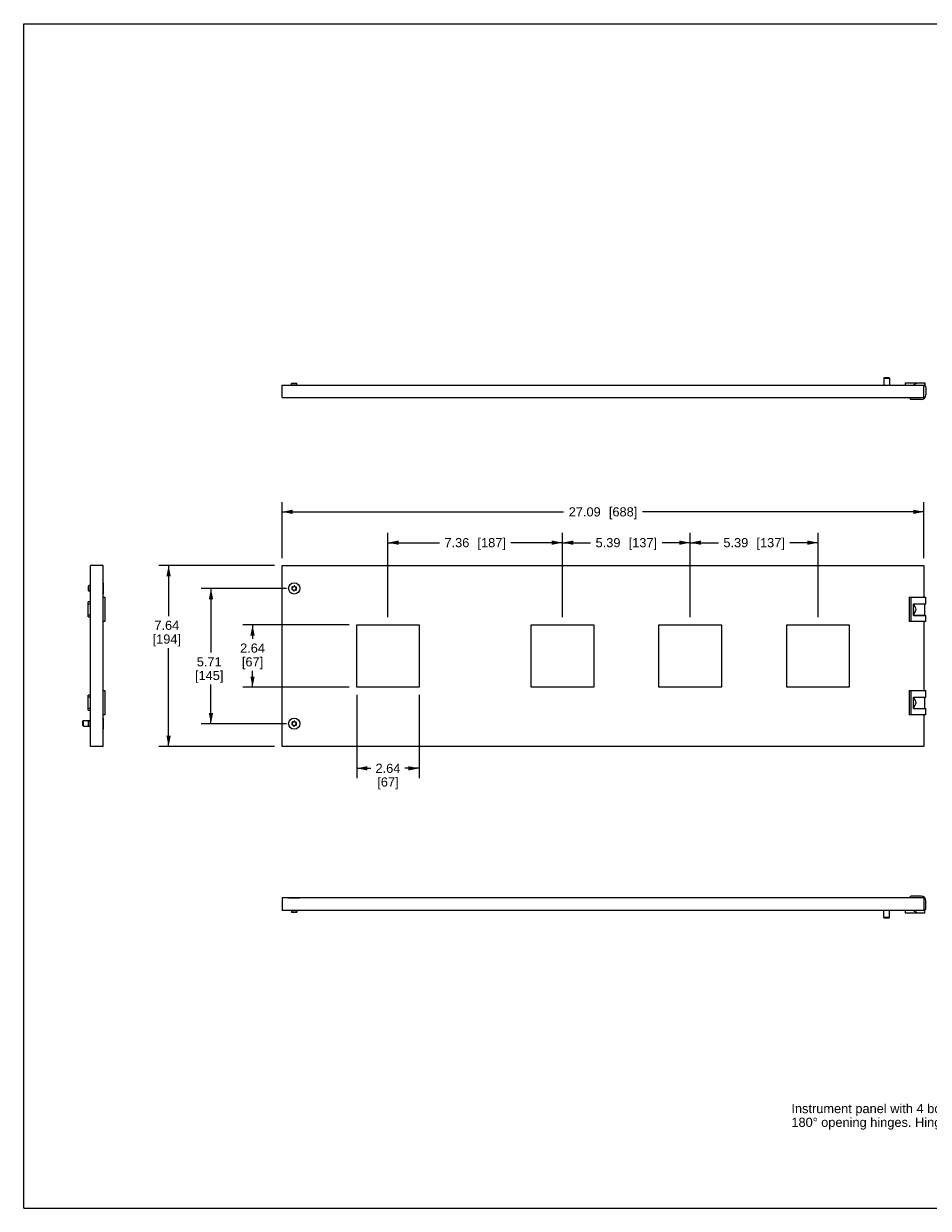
# Model space of a CAD drawing. Header units: inches. Extents: x 0 to 77.3, y 0 to 50.
# Tile 1 of 3: x 0 to 38.2, y 0 to 50. Entities that reach past the tile are written whole.
import ezdxf

# ---------------------------------------------------------------- set-up
doc = ezdxf.new("R2010")
doc.units = ezdxf.units.IN
doc.header["$LTSCALE"] = 4.25
doc.header["$MEASUREMENT"] = 0
doc.layers.get('0').update_dxf_attribs({"linetype": 'CONTINUOUS'})
doc.styles.get("Standard").update_dxf_attribs({"font": 'arial.ttf'})
doc.dimstyles.new('DIMSTYLE_1', dxfattribs={"dimtxt": 0.386364, "dimasz": 0.454545, "dimexe": 0.09, "dimexo": 0.07, "dimgap": 0.0425, "dimtad": 0, "dimtih": 1, "dimtoh": 1, "dimdec": 3, "dimzin": 4, "dimdsep": 46, "dimtxsty": 'Standard', "dimblk": '_FILLED', "dimblk1": '_FILLED', "dimblk2": '_FILLED', "dimcen": 0.09, "dimadec": 3, "dimazin": 1, "dimtfac": 1, "dimtdec": 3, "dimtofl": 0, "dimtmove": 0, "dimatfit": 3, "dimldrblk": '_FILLED', "dimfxl": 0, "dimtolj": 1, "dimtzin": 4, "dimarcsym": 0})

# ---------------------------------------------------------------- blocks, each defined once
blk = doc.blocks.new('_FILLED')
at = {"color": 0, "linetype": 'ByBlock'}
blk.add_solid([(0, 0), (-1, 0.2), (-1, -0.2)], dxfattribs=at)
blk = doc.blocks.new('*D1')
at = {"color": 2, "linetype": 'Continuous'}
for p, q in [((10.902, 27.446), (10.902, 29.805)), ((37.988, 27.446), (37.988, 29.805)), ((10.902, 29.396), (22.784, 29.396)), ((37.988, 29.396), (26.106, 29.396))]:
    blk.add_line(p, q, dxfattribs=at)
at = {"color": 2, "linetype": 'Continuous', "xscale": 0.4545454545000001, "yscale": 0.4545454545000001, "zscale": 0.4545454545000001, "rotation": 180}
blk.add_blockref('_FILLED', (10.902, 29.396), dxfattribs=at)
at = {"color": 2, "linetype": 'Continuous', "xscale": 0.4545454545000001, "yscale": 0.4545454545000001, "zscale": 0.4545454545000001}
blk.add_blockref('_FILLED', (37.988, 29.396), dxfattribs=at)
at = {"color": 2, "linetype": 'Continuous', "insert": (24.445, 29.589), "char_height": 0.38636, "width": 2.93579, "attachment_point": 2, "line_spacing_factor": 0.9}
blk.add_mtext('27.09{\\ftxt.shx;\\W1.000000;\\H0.386364; }[688]', dxfattribs=at)
blk = doc.blocks.new('*D2')
at = {"color": 2, "linetype": 'Continuous'}
for p, q in [((15.37, 24.946), (15.37, 28.504)), ((22.732, 24.946), (22.732, 28.504)), ((15.37, 28.095), (17.54, 28.095)), ((22.732, 28.095), (20.562, 28.095))]:
    blk.add_line(p, q, dxfattribs=at)
at = {"color": 2, "linetype": 'Continuous', "xscale": 0.4545454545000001, "yscale": 0.4545454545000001, "zscale": 0.4545454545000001, "rotation": 180}
blk.add_blockref('_FILLED', (15.37, 28.095), dxfattribs=at)
at = {"color": 2, "linetype": 'Continuous', "xscale": 0.4545454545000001, "yscale": 0.4545454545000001, "zscale": 0.4545454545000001}
blk.add_blockref('_FILLED', (22.732, 28.095), dxfattribs=at)
at = {"color": 2, "linetype": 'Continuous', "insert": (19.051, 28.288), "char_height": 0.38636, "width": 2.6356, "attachment_point": 2, "line_spacing_factor": 0.9}
blk.add_mtext('7.36{\\ftxt.shx;\\W1.000000;\\H0.386364; }[187]', dxfattribs=at)
blk = doc.blocks.new('*D3')
at = {"color": 2, "linetype": 'Continuous'}
for p, q in [((22.732, 24.946), (22.732, 28.504)), ((28.126, 24.946), (28.126, 28.504)), ((22.732, 28.095), (23.918, 28.095)), ((28.126, 28.095), (26.94, 28.095))]:
    blk.add_line(p, q, dxfattribs=at)
at = {"color": 2, "linetype": 'Continuous', "xscale": 0.4545454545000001, "yscale": 0.4545454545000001, "zscale": 0.4545454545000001, "rotation": 180}
blk.add_blockref('_FILLED', (22.732, 28.095), dxfattribs=at)
at = {"color": 2, "linetype": 'Continuous', "xscale": 0.4545454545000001, "yscale": 0.4545454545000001, "zscale": 0.4545454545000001}
blk.add_blockref('_FILLED', (28.126, 28.095), dxfattribs=at)
at = {"color": 2, "linetype": 'Continuous', "insert": (25.429, 28.288), "char_height": 0.38636, "width": 2.6356, "attachment_point": 2, "line_spacing_factor": 0.9}
blk.add_mtext('5.39{\\ftxt.shx;\\W1.000000;\\H0.386364; }[137]', dxfattribs=at)
blk = doc.blocks.new('*D4')
at = {"color": 2, "linetype": 'Continuous'}
for p, q in [((28.126, 24.946), (28.126, 28.504)), ((33.52, 24.946), (33.52, 28.504)), ((28.126, 28.095), (29.312, 28.095)), ((33.52, 28.095), (32.334, 28.095))]:
    blk.add_line(p, q, dxfattribs=at)
at = {"color": 2, "linetype": 'Continuous', "xscale": 0.4545454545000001, "yscale": 0.4545454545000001, "zscale": 0.4545454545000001, "rotation": 180}
blk.add_blockref('_FILLED', (28.126, 28.095), dxfattribs=at)
at = {"color": 2, "linetype": 'Continuous', "xscale": 0.4545454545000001, "yscale": 0.4545454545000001, "zscale": 0.4545454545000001}
blk.add_blockref('_FILLED', (33.52, 28.095), dxfattribs=at)
at = {"color": 2, "linetype": 'Continuous', "insert": (30.823, 28.288), "char_height": 0.38636, "width": 2.6356, "attachment_point": 2, "line_spacing_factor": 0.9}
blk.add_mtext('5.39{\\ftxt.shx;\\W1.000000;\\H0.386364; }[137]', dxfattribs=at)
blk = doc.blocks.new('*D6')
at = {"color": 2, "linetype": 'Continuous'}
for p, q in [((11.095, 26.164), (7.494, 26.164)), ((7.903, 26.164), (7.903, 23.455)), ((7.903, 20.455), (7.903, 22.103)), ((11.095, 20.455), (7.494, 20.455))]:
    blk.add_line(p, q, dxfattribs=at)
at = {"color": 2, "linetype": 'Continuous', "xscale": 0.4545454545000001, "yscale": 0.4545454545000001, "zscale": 0.4545454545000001}
for p, rotation in [((7.903, 26.164), 90), ((7.903, 20.455), 270)]:
    blk.add_blockref('_FILLED', p, dxfattribs=dict(at, rotation=rotation))
at = {"color": 2, "linetype": 'Continuous', "insert": (7.828, 23.262), "char_height": 0.3864, "width": 1.19931, "attachment_point": 2, "line_spacing_factor": 0.9}
blk.add_mtext('5.71\\P[145]', dxfattribs=at)
blk = doc.blocks.new('*D7')
at = {"color": 2, "linetype": 'Continuous'}
for p, q in [((10.583, 27.128), (5.705, 27.128)), ((6.114, 27.128), (6.114, 24.995)), ((6.114, 19.49), (6.114, 23.642)), ((10.583, 19.49), (5.705, 19.49))]:
    blk.add_line(p, q, dxfattribs=at)
at = {"color": 2, "linetype": 'Continuous', "xscale": 0.4545454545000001, "yscale": 0.4545454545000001, "zscale": 0.4545454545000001}
for p, rotation in [((6.114, 27.128), 90), ((6.114, 19.49), 270)]:
    blk.add_blockref('_FILLED', p, dxfattribs=dict(at, rotation=rotation))
at = {"color": 2, "linetype": 'Continuous', "insert": (6.039, 24.801), "char_height": 0.3864, "width": 1.19931, "attachment_point": 2, "line_spacing_factor": 0.9}
blk.add_mtext('7.64\\P[194]', dxfattribs=at)
blk = doc.blocks.new('*D8')
at = {"color": 2, "linetype": 'Continuous'}
for p, q in [((14.051, 21.672), (14.051, 18.162)), ((16.689, 21.672), (16.689, 18.162)), ((14.051, 18.571), (14.652, 18.571)), ((16.689, 18.571), (16.088, 18.571))]:
    blk.add_line(p, q, dxfattribs=at)
at = {"color": 2, "linetype": 'Continuous', "xscale": 0.4545454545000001, "yscale": 0.4545454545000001, "zscale": 0.4545454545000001, "rotation": 180}
blk.add_blockref('_FILLED', (14.051, 18.571), dxfattribs=at)
at = {"color": 2, "linetype": 'Continuous', "xscale": 0.4545454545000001, "yscale": 0.4545454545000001, "zscale": 0.4545454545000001}
blk.add_blockref('_FILLED', (16.689, 18.571), dxfattribs=at)
at = {"color": 2, "linetype": 'Continuous', "insert": (15.37, 18.765), "char_height": 0.3864, "width": 1.04993, "attachment_point": 2, "line_spacing_factor": 0.9}
blk.add_mtext('2.64\\P[67]', dxfattribs=at)
blk = doc.blocks.new('*D9')
at = {"color": 2, "linetype": 'Continuous'}
for p, q in [((13.733, 24.628), (9.247, 24.628)), ((9.656, 24.628), (9.656, 24.031)), ((9.656, 21.99), (9.656, 22.679)), ((13.733, 21.99), (9.247, 21.99))]:
    blk.add_line(p, q, dxfattribs=at)
at = {"color": 2, "linetype": 'Continuous', "xscale": 0.4545454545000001, "yscale": 0.4545454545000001, "zscale": 0.4545454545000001}
for p, rotation in [((9.656, 24.628), 90), ((9.656, 21.99), 270)]:
    blk.add_blockref('_FILLED', p, dxfattribs=dict(at, rotation=rotation))
at = {"color": 2, "linetype": 'Continuous', "insert": (9.656, 23.838), "char_height": 0.3864, "width": 1.04993, "attachment_point": 2, "line_spacing_factor": 0.9}
blk.add_mtext('2.64\\P[67]', dxfattribs=at)

msp = doc.modelspace()

# ---------------------------------------------------------------- linework, layer by layer
at = {"color": 7, "linetype": 'Continuous'}
for p, q in [((0, 0), (0, 50)), ((0, 50), (77.2727, 50)), ((36.3149, 35.0621), (36.2952, 35.0425)), ((36.2952, 35.0425), (36.5314, 35.0425)), ((36.2952, 35.0425), (36.2952, 34.7472)), ((36.3149, 35.0621), (36.5118, 35.0621)), ((36.5118, 35.0621), (36.5314, 35.0425)), ((36.5314, 35.0425), (36.5314, 34.7472)), ((10.9015, 34.2157), (10.9015, 34.7472)), ((10.9015, 34.7472), (37.9881, 34.7472)), ((11.3149, 34.8338), (11.2952, 34.8141)), ((11.2952, 34.7472), (11.2952, 34.8141)), ((11.2952, 34.8141), (11.5314, 34.8141)), ((11.3149, 34.8338), (11.5118, 34.8338)), ((11.5118, 34.8338), (11.5314, 34.8141)), ((11.5314, 34.7472), (11.5314, 34.8141)), ((37.2007, 34.8456), (38.0275, 34.8456)), ((37.2007, 34.8456), (37.2007, 34.7472)), ((37.669, 34.8074), (37.669, 34.8456)), ((38.0669, 34.6684), (37.9881, 34.7472)), ((37.9881, 34.2157), (37.9881, 34.7472)), ((38.0275, 34.8456), (38.0275, 34.7078)), ((38.0669, 34.6684), (38.0669, 34.3338)), ((10.9015, 34.2157), (37.9881, 34.2157)), ((11.1771, 34.2039), (11.1771, 34.2157)), ((11.6496, 34.2039), (11.1771, 34.2039)), ((11.6496, 34.2039), (11.6496, 34.2157)), ((37.3582, 34.2157), (37.437, 34.1369)), ((37.87, 34.1369), (37.437, 34.1369)), ((2.817, 19.4905), (2.817, 27.1283)), ((3.3485, 27.1283), (2.817, 27.1283)), ((3.3485, 19.4905), (3.3485, 27.1283)), ((10.9015, 19.4905), (10.9015, 27.1283)), ((10.9015, 27.1283), (37.9881, 27.1283)), ((37.9881, 27.1283), (37.9881, 25.7897)), ((2.7304, 26.2621), (2.7501, 26.2818)), ((2.7304, 26.0653), (2.7304, 26.2612)), ((2.7304, 26.0653), (2.7501, 26.0456)), ((2.7501, 26.0456), (2.7501, 26.2818)), ((2.817, 26.2818), (2.7501, 26.2818)), ((2.817, 26.0456), (2.7501, 26.0456)), ((3.3603, 26.3999), (3.3485, 26.3999)), ((3.3603, 26.3999), (3.3603, 25.9275)), ((11.3319, 26.1644), (11.3139, 26.1408)), ((11.3344, 26.1839), (11.323, 26.2111)), ((11.3567, 26.1056), (11.327, 26.1094)), ((11.3437, 26.2382), (11.3729, 26.2345)), ((11.3838, 26.0661), (11.3723, 26.0936)), ((11.409, 26.2657), (11.391, 26.2421)), ((11.4176, 26.0617), (11.4356, 26.0853)), ((11.4428, 26.2613), (11.4544, 26.2338)), ((11.483, 26.0892), (11.4538, 26.0929)), ((11.47, 26.2218), (11.4997, 26.218)), ((11.4923, 26.1435), (11.5037, 26.1163)), ((11.4948, 26.163), (11.5128, 26.1866)), ((2.7186, 24.9629), (2.7186, 25.5928)), ((2.817, 25.5928), (2.7186, 25.5928)), ((2.7186, 25.52), (2.817, 25.52)), ((3.3603, 25.9275), (3.3485, 25.9275)), ((3.3485, 25.7897), (3.4272, 25.7897)), ((3.4272, 25.7897), (3.4272, 24.7661)), ((37.3582, 25.7897), (38.0669, 25.7897)), ((37.3582, 25.7897), (37.3582, 24.7661)), ((37.437, 25.7897), (37.437, 24.7661)), ((37.5433, 25.518), (38.0669, 25.518)), ((37.5433, 25.0259), (37.5433, 25.518)), ((37.5551, 25.518), (37.5551, 25.4484)), ((38.0275, 25.0357), (38.0275, 25.518)), ((38.0669, 25.518), (38.0669, 25.7897)), ((2.817, 25.0357), (2.7186, 25.0357)), ((37.5433, 25.0357), (38.0275, 25.0357)), ((37.5433, 25.0259), (38.0669, 25.0259)), ((37.5551, 25.1074), (37.5551, 25.0357)), ((37.6751, 25.0357), (37.6751, 25.0259)), ((37.9074, 25.0357), (37.9074, 25.0259)), ((38.0669, 24.7661), (38.0669, 25.0259)), ((2.7186, 24.9629), (2.817, 24.9629)), ((3.4272, 24.7661), (3.3485, 24.7661)), ((14.0511, 21.9905), (14.0511, 24.6283)), ((14.0511, 24.6283), (16.6889, 24.6283)), ((16.6889, 24.6283), (16.6889, 21.9905)), ((21.4133, 21.9905), (21.4133, 24.6283)), ((21.4133, 24.6283), (24.0511, 24.6283)), ((24.0511, 24.6283), (24.0511, 21.9905)), ((26.807, 24.6283), (29.4448, 24.6283)), ((26.807, 21.9905), (26.807, 24.6283)), ((29.4448, 24.6283), (29.4448, 21.9905)), ((32.2007, 24.6283), (34.8385, 24.6283)), ((32.2007, 21.9905), (32.2007, 24.6283)), ((34.8385, 24.6283), (34.8385, 21.9905)), ((38.0669, 24.7661), (37.3582, 24.7661)), ((37.9881, 24.7661), (37.9881, 21.8527)), ((2.817, 21.6558), (2.7186, 21.6558)), ((2.7186, 21.0259), (2.7186, 21.6558)), ((2.7186, 21.583), (2.817, 21.583)), ((3.3485, 21.8527), (3.4272, 21.8527)), ((3.4272, 21.8527), (3.4272, 20.8291)), ((16.6889, 21.9905), (14.0511, 21.9905)), ((24.0511, 21.9905), (21.4133, 21.9905)), ((29.4448, 21.9905), (26.807, 21.9905)), ((34.8385, 21.9905), (32.2007, 21.9905)), ((37.3582, 21.8527), (38.0669, 21.8527)), ((37.3582, 21.8527), (37.3582, 20.8291)), ((37.437, 21.8527), (37.437, 20.8291)), ((37.5433, 21.581), (38.0669, 21.581)), ((37.5433, 21.0889), (37.5433, 21.581)), ((37.5551, 21.581), (37.5551, 21.5113)), ((38.0275, 21.0987), (38.0275, 21.581)), ((38.0669, 21.581), (38.0669, 21.8527)), ((2.817, 21.0987), (2.7186, 21.0987)), ((2.7186, 21.0259), (2.817, 21.0259)), ((37.5433, 21.0987), (38.0275, 21.0987)), ((37.5433, 21.0889), (38.0669, 21.0889)), ((37.5551, 21.1704), (37.5551, 21.0987)), ((37.6751, 21.0987), (37.6751, 21.0889)), ((37.9074, 21.0987), (37.9074, 21.0889)), ((38.0669, 20.8291), (38.0669, 21.0889)), ((2.502, 20.5731), (2.5217, 20.5928)), ((2.502, 20.3763), (2.502, 20.5731)), ((2.5217, 20.5928), (2.817, 20.5928)), ((2.5217, 20.3566), (2.5217, 20.5928)), ((2.7304, 20.5535), (2.7501, 20.5731)), ((2.7304, 20.3566), (2.7304, 20.5526)), ((2.817, 20.5731), (2.7501, 20.5731)), ((2.7501, 20.3369), (2.7501, 20.5731)), ((3.4272, 20.8291), (3.3485, 20.8291)), ((3.3603, 20.6913), (3.3485, 20.6913)), ((3.3603, 20.6913), (3.3603, 20.2188)), ((11.3344, 20.4753), (11.323, 20.5025)), ((11.3437, 20.5296), (11.3729, 20.5258)), ((11.409, 20.557), (11.391, 20.5334)), ((11.4428, 20.5527), (11.4544, 20.5251)), ((11.47, 20.5132), (11.4997, 20.5094)), ((38.0669, 20.8291), (37.3582, 20.8291)), ((37.9881, 20.8291), (37.9881, 19.4905)), ((2.502, 20.3763), (2.5217, 20.3566)), ((2.5217, 20.3566), (2.7304, 20.3566)), ((2.7304, 20.3566), (2.7501, 20.3369)), ((2.817, 20.3369), (2.7501, 20.3369)), ((3.3603, 20.2188), (3.3485, 20.2188)), ((11.3319, 20.4558), (11.3139, 20.4322)), ((11.3567, 20.3969), (11.327, 20.4007)), ((11.3838, 20.3574), (11.3723, 20.385)), ((11.4176, 20.3531), (11.4356, 20.3767)), ((11.483, 20.3805), (11.4538, 20.3843)), ((11.4923, 20.4348), (11.5037, 20.4076)), ((11.4948, 20.4543), (11.5128, 20.4779)), ((3.3485, 19.4905), (2.817, 19.4905)), ((37.9881, 19.4905), (10.9015, 19.4905)), ((10.9015, 13.0983), (10.9015, 12.5668)), ((37.9881, 13.0983), (10.9015, 13.0983)), ((11.1771, 13.1101), (11.1771, 13.0983)), ((11.1771, 13.1101), (11.6496, 13.1101)), ((11.6496, 13.1101), (11.6496, 13.0983)), ((37.437, 13.1771), (37.3582, 13.0983)), ((37.87, 13.1771), (37.437, 13.1771)), ((37.9881, 13.0983), (37.9881, 12.5668)), ((37.9881, 12.5668), (10.9015, 12.5668)), ((11.2952, 12.5668), (11.2952, 12.4999)), ((11.5314, 12.5668), (11.5314, 12.4999)), ((36.2952, 12.2715), (36.2952, 12.5668)), ((36.5314, 12.2715), (36.5314, 12.5668)), ((37.2007, 12.5668), (37.2007, 12.4684)), ((37.669, 12.4684), (37.669, 12.5066)), ((37.9881, 12.5668), (38.0669, 12.6456)), ((38.0275, 12.4684), (38.0275, 12.6062)), ((38.0669, 12.6456), (38.0669, 12.9802)), ((11.3149, 12.4802), (11.2952, 12.4999)), ((11.5314, 12.4999), (11.2952, 12.4999)), ((11.5118, 12.4802), (11.3149, 12.4802)), ((11.5118, 12.4802), (11.5314, 12.4999)), ((36.5314, 12.2715), (36.2952, 12.2715)), ((36.3149, 12.2519), (36.2952, 12.2715)), ((36.5118, 12.2519), (36.3149, 12.2519)), ((36.5118, 12.2519), (36.5314, 12.2715)), ((37.2007, 12.4684), (38.0275, 12.4684)), ((0, 0), (77.2727, 0))]:
    msp.add_line(p, q, dxfattribs=at)
for centre in [(11.4133, 26.1637), (11.4133, 20.455)]:
    msp.add_circle(centre, 0.2362, dxfattribs=at)
for centre, radius, start, end in [((37.7913, 34.4125), 0.4134, 107.20399, 125.88538), ((37.87, 34.3338), 0.1969, 270, 360), ((11.3295, 26.1289), 0.0197, 142.68471, 262.68471), ((11.3412, 26.2187), 0.0197, 82.68471, 202.68471), ((11.3162, 26.1764), 0.0197, 322.68471, 22.68471), ((11.4133, 26.1637), 0.078, 179.57543, 222.3313), ((11.4133, 26.1637), 0.078, 119.85069, 165.26033), ((11.3541, 26.086), 0.0197, 22.68471, 82.68471), ((11.3754, 26.254), 0.0197, 262.68471, 322.68471), ((11.4133, 26.1637), 0.078, 239.77151, 282.73447), ((11.402, 26.0737), 0.0197, 202.68471, 322.68471), ((11.4133, 26.1637), 0.078, 59.77151, 102.73447), ((11.4247, 26.2537), 0.0197, 22.68471, 142.68471), ((11.4513, 26.0734), 0.0197, 82.68471, 142.68471), ((11.4133, 26.1637), 0.078, 299.85069, 345.26033), ((11.4725, 26.2414), 0.0197, 202.68471, 262.68471), ((11.4133, 26.1637), 0.078, 359.57543, 42.3313), ((11.4855, 26.1087), 0.0197, 262.68471, 22.68471), ((11.5105, 26.151), 0.0197, 142.68471, 202.68471), ((11.4971, 26.1985), 0.0197, 322.68471, 82.68471), ((37.4566, 25.2779), 0.1969, 296.1534, 63.84661), ((37.4566, 25.2779), 0.1004, 330.05748, 29.94252), ((37.5905, 25.0417), 0.0787, 348.37394, 355.69878), ((37.4566, 21.3409), 0.1969, 296.1534, 63.84661), ((37.4566, 21.3409), 0.1004, 330.05748, 29.94252), ((37.5905, 21.1046), 0.0787, 348.37394, 355.69878), ((11.3412, 20.5101), 0.0197, 82.68471, 202.68471), ((11.4133, 20.455), 0.078, 119.85069, 165.26033), ((11.3754, 20.5454), 0.0197, 262.68471, 322.68471), ((11.4133, 20.455), 0.078, 59.77151, 102.73447), ((11.4247, 20.5451), 0.0197, 22.68471, 142.68471), ((11.4725, 20.5327), 0.0197, 202.68471, 262.68471), ((11.4133, 20.455), 0.078, 359.57543, 42.3313), ((11.4971, 20.4898), 0.0197, 322.68471, 82.68471), ((11.3295, 20.4202), 0.0197, 142.68471, 262.68471), ((11.3162, 20.4677), 0.0197, 322.68471, 22.68471), ((11.4133, 20.455), 0.078, 179.57543, 222.3313), ((11.3541, 20.3774), 0.0197, 22.68471, 82.68471), ((11.4133, 20.455), 0.078, 239.77151, 282.73447), ((11.402, 20.365), 0.0197, 202.68471, 322.68471), ((11.4513, 20.3647), 0.0197, 82.68471, 142.68471), ((11.4133, 20.455), 0.078, 299.85069, 345.26033), ((11.4855, 20.4), 0.0197, 262.68471, 22.68471), ((11.5105, 20.4424), 0.0197, 142.68471, 202.68471), ((37.87, 12.9802), 0.1969, 0, 90), ((37.7913, 12.9015), 0.4134, 234.11462, 252.79601)]:
    msp.add_arc(centre, radius, start, end, dxfattribs=at)

# ---------------------------------------------------------------- texts
at = {"color": 2, "linetype": 'Continuous', "insert": (32.3943, 4.4029), "char_height": 0.386364, "width": 19.80365, "attachment_point": 1, "line_spacing_factor": 0.9}
msp.add_mtext('Instrument panel with 4 bores, 67 x 67 mm. Fixed to frame with hinges and screws.\\P180\\fgdt;{\\fgdt;~}\\fArial; opening hinges. Hinge and pin are black polyamide.', dxfattribs=at)

# ---------------------------------------------------------------- dimensions: what is measured, and where the dimension line sits
at = {"color": 2, "linetype": 'Continuous'}
for base, p1, p2, picture, middle in [((37.9881, 29.3958), (10.9015, 27.3765), (37.9881, 27.3765), '*D1', (24.4448, 29.3958)), ((22.7322, 28.0951), (15.37, 24.8765), (22.7322, 24.8765), '*D2', (19.0511, 28.0951)), ((28.1259, 28.0951), (22.7322, 24.8765), (28.1259, 24.8765), '*D3', (25.4291, 28.0951)), ((33.5196, 28.0951), (28.1259, 24.8765), (33.5196, 24.8765), '*D4', (30.8228, 28.0951))]:
    dim = msp.add_linear_dim(base=base, p1=p1, p2=p2, dimstyle='DIMSTYLE_1', dxfattribs=at)
    dim.commit()
    dim.dimension.update_dxf_attribs({"geometry": picture, "text_midpoint": middle, "dimtype": 160})
for base, p1, p2, angle, picture, middle in [((6.1137, 27.1283), (10.6533, 19.4905), (10.6533, 27.1283), 90, '*D7', (6.1137, 24.3184)), ((7.9028, 20.455), (11.1652, 26.1637), (11.1652, 20.455), 270, '*D6', (7.9028, 22.7788)), ((9.6562, 24.6283), (13.8029, 21.9905), (13.8029, 24.6283), 90, '*D9', (9.6562, 23.3551)), ((14.0511, 18.5714), (16.6889, 21.7423), (14.0511, 21.7423), 180, '*D8', (15.37, 18.2816))]:
    dim = msp.add_linear_dim(base=base, p1=p1, p2=p2, angle=angle, dimstyle='DIMSTYLE_1', dxfattribs=at)
    dim.commit()
    dim.dimension.update_dxf_attribs({"geometry": picture, "text_midpoint": middle, "dimtype": 160})

doc.saveas('drawing.dxf')
